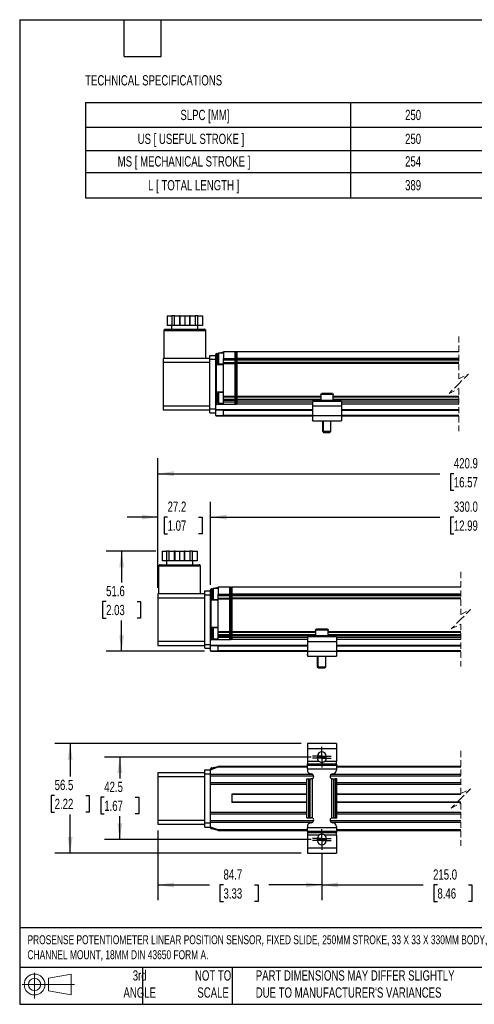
# Model space of a CAD drawing. Header units: millimetres. Extents: x 16 to 683, y 16 to 524.
# Tile 1 of 7: x 16 to 251, y 16 to 524. Entities that reach past the tile are written whole.
import ezdxf

# ---------------------------------------------------------------- set-up
doc = ezdxf.new("R2010")
doc.units = ezdxf.units.MM
doc.header["$LTSCALE"] = 2.5
doc.linetypes.add('CENTERX2', pattern=[20.32, 12.7, -2.54, 2.54, -2.54])
doc.linetypes.add('HIDDEN', pattern=[1.905, 1.27, -0.635])
doc.layers.add('CENTER', color=40, linetype='CENTERX2')
doc.layers.add('DIMENSIONS', color=140, linetype='Continuous', lineweight=25)
doc.layers.add('TEXT', color=140, linetype='Continuous', lineweight=25)
doc.styles.add('SLDTEXTSTYLE0', font='TXT', dxfattribs={"width": 0.7})
doc.dimstyles.new('SLDDIMSTYLE0', dxfattribs={"dimtxt": 5.39502, "dimasz": 8.255, "dimexe": 0, "dimexo": 0.0625, "dimgap": 1.348755, "dimtad": 0, "dimtih": 1, "dimtoh": 1, "dimrnd": 1e-09, "dimzin": 12, "dimdsep": 46, "dimtxsty": 'SLDTEXTSTYLE0', "dimsah": 1, "dimcen": 0.09, "dimadec": 0, "dimazin": 3, "dimtfac": 1, "dimtofl": 0, "dimtmove": 0, "dimatfit": 3, "dimfxl": 0, "dimfrac": 2, "dimtolj": 1, "dimtzin": 12, "dimarcsym": 0})
doc.dimstyles.new('SLDDIMSTYLE1', dxfattribs={"dimtxt": 5.39502, "dimasz": 8.255, "dimexe": 0, "dimexo": 0.0625, "dimgap": 1.348755, "dimtad": 0, "dimtih": 1, "dimtoh": 1, "dimrnd": 1e-09, "dimzin": 12, "dimdsep": 46, "dimtxsty": 'SLDTEXTSTYLE0', "dimsah": 1, "dimcen": 0.09, "dimadec": 0, "dimazin": 3, "dimtfac": 1, "dimtmove": 0, "dimatfit": 0, "dimfxl": 0, "dimfrac": 2, "dimtolj": 1, "dimtzin": 12, "dimarcsym": 0})
doc.dimstyles.new('SLDDIMSTYLE2', dxfattribs={"dimtxt": 5.39502, "dimasz": 8.255, "dimexe": 0, "dimexo": 0.0625, "dimgap": 1.348755, "dimtad": 0, "dimtih": 1, "dimtoh": 1, "dimrnd": 1e-09, "dimzin": 4, "dimdsep": 46, "dimtxsty": 'SLDTEXTSTYLE0', "dimsah": 1, "dimcen": 0.09, "dimadec": 0, "dimazin": 1, "dimtfac": 1, "dimtofl": 0, "dimtmove": 0, "dimatfit": 3, "dimfxl": 0, "dimfrac": 2, "dimtolj": 1, "dimtzin": 12, "dimarcsym": 0})

# ---------------------------------------------------------------- blocks, each defined once
blk = doc.blocks.new('Block11')
at = {"color": 7, "linetype": 'Continuous', "lineweight": 18}
for p, q in [((6.47, 13.28), (6.47, 0)), ((13.7, 10.42), (25.44, 12.58)), ((13.7, 3.99), (13.7, 10.42)), ((25.44, 12.58), (25.44, 1.83)), ((0, 7.2), (27.18, 7.2)), ((13.7, 3.99), (25.44, 1.83))]:
    blk.add_line(p, q, dxfattribs=at)
for radius in [5.38, 3.21]:
    blk.add_circle((6.47, 7.2), radius, dxfattribs=at)
blk = doc.blocks.new('Block12')
at = {"color": 7, "linetype": 'Continuous'}
blk.add_blockref('Block11', (0, 0), dxfattribs=at)
blk = doc.blocks.new('SW_TABLEANNOTATION_0')
at = {"layer": 'DIMENSIONS', "color": 0}
for p, q in [((0, 0), (0, -12.74)), ((0, 0), (136.89, 0)), ((136.89, 0), (136.89, -12.74)), ((136.89, 0), (206.81, 0)), ((206.81, 0), (206.81, -12.74)), ((0, -12.74), (0, -24.64)), ((0, -12.74), (136.89, -12.74)), ((136.89, -12.74), (136.89, -24.64)), ((136.89, -12.74), (206.81, -12.74)), ((206.81, -12.74), (206.81, -24.64)), ((0, -24.64), (0, -36.01)), ((0, -24.64), (136.89, -24.64)), ((136.89, -24.64), (136.89, -36.01)), ((136.89, -24.64), (206.81, -24.64)), ((206.81, -24.64), (206.81, -36.01)), ((0, -36.01), (0, -49.21)), ((0, -36.01), (136.89, -36.01)), ((136.89, -36.01), (136.89, -49.21)), ((136.89, -36.01), (206.81, -36.01)), ((206.81, -36.01), (206.81, -49.21)), ((0, -49.21), (136.89, -49.21)), ((136.89, -49.21), (206.81, -49.21))]:
    blk.add_line(p, q, dxfattribs=at)
at = {"layer": 'DIMENSIONS', "color": 0, "attachment_point": 1, "style": 'SLDTEXTSTYLE0'}
for s, insert, char_height in [('SLPC [MM]', (49.09, -3.74), 5.292), ('250', (165.12, -3.74), 5.292), ('US [ USEFUL STROKE ]', (27, -16.06), 5.2917), ('250', (165.12, -16.06), 5.292), ('MS [ MECHANICAL STROKE ]', (16.7, -27.69), 5.2917), ('254', (165.12, -27.69), 5.292), ('L [ TOTAL LENGTH ]', (32.42, -39.98), 5.2917), ('389', (165.12, -39.98), 5.292)]:
    blk.add_mtext(s, dxfattribs=dict(at, insert=insert, char_height=char_height))
blk = doc.blocks.new('_D')
at = {"layer": 'DIMENSIONS'}
for p, q in [((86.23, 249.64), (60.59, 249.64)), ((68.52, 249.64), (68.52, 233.5)), ((60.51, 223.71), (58.7, 223.71)), ((58.7, 223.71), (58.7, 215.14)), ((76.54, 223.71), (78.35, 223.71)), ((78.35, 223.71), (78.35, 215.14)), ((58.7, 215.14), (60.51, 215.14)), ((68.52, 198.04), (68.52, 213.93)), ((78.35, 215.14), (76.54, 215.14)), ((111.26, 198.04), (60.59, 198.04))]:
    blk.add_line(p, q, dxfattribs=at)
for points in [[(68.52, 249.64), (67.25, 241.39), (69.79, 241.39)], [(68.52, 198.04), (69.79, 206.3), (67.25, 206.3)]]:
    blk.add_solid(points, dxfattribs=at)
at = {"layer": 'DIMENSIONS', "char_height": 5.292, "attachment_point": 1, "style": 'SLDTEXTSTYLE0'}
for s, insert in [('51.6', (60.51, 231.74)), ('2.03', (60.51, 221.96))]:
    blk.add_mtext(s, dxfattribs=dict(at, insert=insert))
blk = doc.blocks.new('_D_1')
at = {"layer": 'DIMENSIONS'}
for p, q in [((87.23, 230.82), (87.23, 275.18)), ((114.43, 232.32), (114.43, 275.18)), ((87.23, 267.24), (71.36, 267.24)), ((92.28, 267.24), (90.47, 267.24)), ((90.47, 267.24), (90.47, 258.66)), ((108.31, 267.24), (110.13, 267.24)), ((110.13, 267.24), (110.13, 258.66)), ((114.43, 267.24), (130.31, 267.24)), ((90.47, 258.66), (92.28, 258.66)), ((110.13, 258.66), (108.31, 258.66))]:
    blk.add_line(p, q, dxfattribs=at)
for points in [[(87.23, 267.24), (78.98, 268.51), (78.98, 265.97)], [(114.43, 267.24), (122.69, 265.97), (122.69, 268.51)]]:
    blk.add_solid(points, dxfattribs=at)
at = {"layer": 'DIMENSIONS', "char_height": 5.292, "attachment_point": 1, "style": 'SLDTEXTSTYLE0'}
for s, insert in [('27.2', (92.28, 275.27)), ('1.07', (92.28, 265.49))]:
    blk.add_mtext(s, dxfattribs=dict(at, insert=insert))
blk = doc.blocks.new('_D_2')
at = {"layer": 'DIMENSIONS'}
for p, q in [((114.43, 232.32), (114.43, 275.18)), ((374.14, 230.72), (374.14, 275.18)), ((308.1, 270.77), (306.34, 267.24)), ((311.63, 263.71), (308.1, 270.77)), ((114.43, 267.24), (232.79, 267.24)), ((240.1, 267.24), (238.29, 267.24)), ((238.29, 267.24), (238.29, 258.66)), ((260.62, 267.24), (262.43, 267.24)), ((262.43, 267.24), (262.43, 258.66)), ((306.34, 267.24), (267.93, 267.24)), ((313.39, 267.24), (311.63, 263.71)), ((374.14, 267.24), (313.39, 267.24)), ((238.29, 258.66), (240.1, 258.66)), ((262.43, 258.66), (260.62, 258.66))]:
    blk.add_line(p, q, dxfattribs=at)
for points in [[(114.43, 267.24), (122.69, 265.97), (122.69, 268.51)], [(374.14, 267.24), (365.89, 268.51), (365.89, 265.97)]]:
    blk.add_solid(points, dxfattribs=at)
at = {"layer": 'DIMENSIONS', "char_height": 5.292, "attachment_point": 1, "style": 'SLDTEXTSTYLE0'}
for s, insert in [('330.0', (240.1, 275.27)), ('12.99', (240.1, 265.49))]:
    blk.add_mtext(s, dxfattribs=dict(at, insert=insert))
blk = doc.blocks.new('_D_4')
at = {"layer": 'DIMENSIONS'}
for p, q in [((87.23, 230.82), (87.23, 297.58)), ((437.79, 221.22), (437.79, 297.58)), ((87.23, 289.64), (232.79, 289.64)), ((240.1, 289.64), (238.29, 289.64)), ((238.29, 289.64), (238.29, 281.07)), ((260.62, 289.64), (262.43, 289.64)), ((262.43, 289.64), (262.43, 281.07)), ((307.21, 289.64), (267.93, 289.64)), ((308.97, 293.17), (307.21, 289.64)), ((312.5, 286.12), (308.97, 293.17)), ((314.26, 289.64), (312.5, 286.12)), ((437.79, 289.64), (314.26, 289.64)), ((238.29, 281.07), (240.1, 281.07)), ((262.43, 281.07), (260.62, 281.07))]:
    blk.add_line(p, q, dxfattribs=at)
for points in [[(87.23, 289.64), (95.49, 288.37), (95.49, 290.91)], [(437.79, 289.64), (429.54, 290.91), (429.54, 288.37)]]:
    blk.add_solid(points, dxfattribs=at)
at = {"layer": 'DIMENSIONS', "char_height": 5.292, "attachment_point": 1, "style": 'SLDTEXTSTYLE0'}
for s, insert in [('420.9', (240.1, 297.67)), ('16.57', (240.1, 287.89))]:
    blk.add_mtext(s, dxfattribs=dict(at, insert=insert))
blk = doc.blocks.new('SW_BROKEN_VIEW_2')
at = {"color": 0}
for p, q in [((-4.65, 42.5), (-0.08, 42.5)), ((0, 0), (-4.73, 0))]:
    blk.add_line(p, q, dxfattribs=at)
blk = doc.blocks.new('_D_9')
at = {"layer": 'DIMENSIONS'}
for p, q in [((166.48, 143.41), (59.64, 143.41)), ((67.58, 143.41), (67.58, 132.46)), ((59.56, 122.68), (57.75, 122.68)), ((57.75, 122.68), (57.75, 114.11)), ((75.59, 122.68), (77.4, 122.68)), ((77.4, 122.68), (77.4, 114.11)), ((57.75, 114.11), (59.56, 114.11)), ((67.58, 100.91), (67.58, 112.9)), ((77.4, 114.11), (75.59, 114.11)), ((166.39, 100.91), (59.64, 100.91))]:
    blk.add_line(p, q, dxfattribs=at)
for points in [[(67.58, 143.41), (66.31, 135.16), (68.85, 135.16)], [(67.58, 100.91), (68.85, 109.17), (66.31, 109.17)]]:
    blk.add_solid(points, dxfattribs=at)
at = {"layer": 'DIMENSIONS', "char_height": 5.292, "attachment_point": 1, "style": 'SLDTEXTSTYLE0'}
for s, insert in [('42.5', (59.56, 130.71)), ('1.67', (59.56, 120.93))]:
    blk.add_mtext(s, dxfattribs=dict(at, insert=insert))
blk = doc.blocks.new('_D_13')
at = {"layer": 'DIMENSIONS'}
for p, q in [((171.93, 93.5), (171.93, 69.53)), ((316.64, 93.5), (316.64, 69.53)), ((171.93, 77.46), (224.3, 77.46)), ((231.61, 77.46), (229.8, 77.46)), ((229.8, 77.46), (229.8, 68.89)), ((247.65, 77.46), (249.46, 77.46)), ((249.46, 77.46), (249.46, 68.89)), ((274.61, 77.46), (254.96, 77.46)), ((276.37, 73.94), (274.61, 77.46)), ((279.9, 80.99), (276.37, 73.94)), ((281.67, 77.46), (279.9, 80.99)), ((316.64, 77.46), (281.67, 77.46)), ((229.8, 68.89), (231.61, 68.89)), ((249.46, 68.89), (247.65, 68.89))]:
    blk.add_line(p, q, dxfattribs=at)
for points in [[(171.93, 77.46), (180.19, 76.19), (180.19, 78.73)], [(316.64, 77.46), (308.39, 78.73), (308.39, 76.19)]]:
    blk.add_solid(points, dxfattribs=at)
at = {"layer": 'DIMENSIONS', "char_height": 5.292, "attachment_point": 1, "style": 'SLDTEXTSTYLE0'}
for s, insert in [('215.0', (229.37, 85.49)), ('8.46', (231.61, 75.71))]:
    blk.add_mtext(s, dxfattribs=dict(at, insert=insert))
blk = doc.blocks.new('_D_14')
at = {"layer": 'DIMENSIONS'}
for p, q in [((87.23, 105.58), (87.23, 69.53)), ((171.93, 93.5), (171.93, 69.53)), ((87.23, 77.46), (113.83, 77.46)), ((121.14, 77.46), (119.32, 77.46)), ((119.32, 77.46), (119.32, 68.89)), ((137.17, 77.46), (138.98, 77.46)), ((138.98, 77.46), (138.98, 68.89)), ((171.93, 77.46), (144.48, 77.46)), ((119.32, 68.89), (121.14, 68.89)), ((138.98, 68.89), (137.17, 68.89))]:
    blk.add_line(p, q, dxfattribs=at)
for points in [[(87.23, 77.46), (95.49, 76.19), (95.49, 78.73)], [(171.93, 77.46), (163.68, 78.73), (163.68, 76.19)]]:
    blk.add_solid(points, dxfattribs=at)
at = {"layer": 'DIMENSIONS', "char_height": 5.292, "attachment_point": 1, "style": 'SLDTEXTSTYLE0'}
for s, insert in [('84.7', (121.14, 85.49)), ('3.33', (121.14, 75.71))]:
    blk.add_mtext(s, dxfattribs=dict(at, insert=insert))
blk = doc.blocks.new('_D_15')
at = {"layer": 'DIMENSIONS'}
for p, q in [((161.26, 150.41), (34.01, 150.41)), ((41.95, 150.41), (41.95, 133.43)), ((33.94, 123.65), (32.12, 123.65)), ((32.12, 123.65), (32.12, 115.07)), ((49.97, 123.65), (51.78, 123.65)), ((51.78, 123.65), (51.78, 115.07)), ((32.12, 115.07), (33.94, 115.07)), ((41.95, 93.91), (41.95, 113.87)), ((51.78, 115.07), (49.97, 115.07)), ((161.26, 93.91), (34.01, 93.91))]:
    blk.add_line(p, q, dxfattribs=at)
for points in [[(41.95, 150.41), (40.68, 142.16), (43.22, 142.16)], [(41.95, 93.91), (43.22, 102.17), (40.68, 102.17)]]:
    blk.add_solid(points, dxfattribs=at)
at = {"layer": 'DIMENSIONS', "char_height": 5.292, "attachment_point": 1, "style": 'SLDTEXTSTYLE0'}
for s, insert in [('56.5', (33.94, 131.68)), ('2.22', (33.94, 121.9))]:
    blk.add_mtext(s, dxfattribs=dict(at, insert=insert))
blk = doc.blocks.new('SW_CENTERMARKSYMBOL_4')
at = {"layer": 'CENTER', "color": 0}
for p, q in [((-2.54, 0), (-4.79, 0)), ((0, 0), (-2.54, 0)), ((0, 2.54), (0, 4.79)), ((0, 0), (0, 2.54)), ((0, 0), (0, -2.54)), ((0, 0), (2.54, 0)), ((2.54, 0), (4.79, 0)), ((0, -2.54), (0, -4.79))]:
    blk.add_line(p, q, dxfattribs=at)
blk = doc.blocks.new('SW_CENTERMARKSYMBOL_5')
at = {"layer": 'CENTER', "color": 0}
for p, q in [((-2.54, 0), (-4.79, 0)), ((0, 0), (-2.54, 0)), ((0, 2.54), (0, 4.79)), ((0, 0), (0, 2.54)), ((0, 0), (0, -2.54)), ((0, 0), (2.54, 0)), ((2.54, 0), (4.79, 0)), ((0, -2.54), (0, -4.79))]:
    blk.add_line(p, q, dxfattribs=at)
blk = doc.blocks.new('SW_CENTERMARKSYMBOL_6')
at = {"layer": 'CENTER', "color": 0}
for p, q in [((-2.54, 0), (-4.79, 0)), ((0, 0), (-2.54, 0)), ((0, 2.54), (0, 4.79)), ((0, 0), (0, 2.54)), ((0, 0), (0, -2.54)), ((0, 0), (2.54, 0)), ((2.54, 0), (4.79, 0)), ((0, -2.54), (0, -4.79))]:
    blk.add_line(p, q, dxfattribs=at)
blk = doc.blocks.new('SW_CENTERMARKSYMBOL_7')
at = {"layer": 'CENTER', "color": 0}
for p, q in [((-2.54, 0), (-4.79, 0)), ((0, 0), (-2.54, 0)), ((0, 2.54), (0, 4.79)), ((0, 0), (0, 2.54)), ((0, 0), (0, -2.54)), ((0, 0), (2.54, 0)), ((2.54, 0), (4.79, 0)), ((0, -2.54), (0, -4.79))]:
    blk.add_line(p, q, dxfattribs=at)

msp = doc.modelspace()

# ---------------------------------------------------------------- linework, layer by layer
for p, q in [((92.072, 371.142), (92.072, 366.142)), ((92.072, 371.142), (94.447, 371.142)), ((94.447, 371.142), (94.447, 366.142)), ((95.813, 371.142), (94.447, 371.142)), ((95.813, 366.142), (95.813, 371.142)), ((95.813, 371.142), (98.411, 371.142)), ((98.411, 371.142), (98.411, 366.142)), ((98.777, 371.142), (98.411, 371.142)), ((98.777, 366.142), (98.777, 371.142)), ((98.777, 371.142), (101.152, 371.142)), ((101.152, 371.142), (101.152, 366.142)), ((101.152, 371.142), (103.527, 371.142)), ((103.527, 371.142), (103.527, 366.142)), ((103.893, 371.142), (103.527, 371.142)), ((103.893, 366.142), (103.893, 371.142)), ((103.893, 371.142), (106.491, 371.142)), ((106.491, 371.142), (106.491, 366.142)), ((107.857, 371.142), (106.491, 371.142)), ((107.857, 366.142), (107.857, 371.142)), ((107.857, 371.142), (110.232, 371.142)), ((110.232, 371.142), (110.232, 366.142)), ((94.447, 366.142), (92.072, 366.142)), ((94.352, 366.142), (94.352, 364.142)), ((95.813, 366.142), (94.447, 366.142)), ((98.411, 366.142), (95.813, 366.142)), ((98.777, 366.142), (98.411, 366.142)), ((101.152, 366.142), (98.777, 366.142)), ((103.527, 366.142), (101.152, 366.142)), ((103.893, 366.142), (103.527, 366.142)), ((106.491, 366.142), (103.893, 366.142)), ((107.857, 366.142), (106.491, 366.142)), ((110.232, 366.142), (107.857, 366.142)), ((107.952, 364.142), (107.952, 366.142)), ((90.302, 363.342), (90.302, 349.142)), ((112.002, 363.342), (90.302, 363.342)), ((91.102, 364.142), (110.163, 364.142)), ((110.163, 364.142), (111.202, 364.142)), ((112.002, 349.142), (112.002, 363.342)), ((114.102, 348.642), (114.102, 350.642)), ((114.102, 350.642), (117.102, 350.642)), ((117.102, 350.642), (117.102, 351.221)), ((117.102, 348.642), (117.102, 350.642)), ((117.602, 351.734), (121.102, 352.542)), ((117.602, 349.042), (117.602, 351.734)), ((118.502, 351.842), (118.102, 351.442)), ((118.102, 351.442), (118.102, 346.642)), ((121.102, 351.842), (118.502, 351.842)), ((118.502, 351.842), (118.502, 346.242)), ((127.102, 352.542), (121.102, 352.542)), ((121.102, 352.542), (121.102, 349.042)), ((127.102, 349.042), (127.102, 352.542)), ((127.356, 352.542), (127.102, 352.288)), ((127.356, 352.542), (127.356, 349.042)), ((127.848, 352.542), (127.356, 352.542)), ((127.848, 349.042), (127.848, 352.542)), ((127.848, 352.542), (128.102, 352.288)), ((242.612, 352.542), (128.102, 352.542)), ((128.102, 352.542), (128.102, 349.042)), ((89.902, 349.142), (89.902, 347.142)), ((114.102, 349.142), (89.902, 349.142)), ((89.902, 347.142), (114.102, 347.142)), ((89.902, 347.142), (89.902, 324.542)), ((114.102, 323.042), (114.102, 348.642)), ((114.102, 348.642), (117.102, 348.642)), ((117.102, 349.042), (117.602, 349.042)), ((117.102, 345.342), (117.102, 348.642)), ((117.489, 331.955), (117.489, 345.829)), ((117.602, 345.842), (117.602, 349.042)), ((118.102, 349.042), (117.602, 349.042)), ((121.102, 345.842), (117.602, 345.842)), ((118.102, 346.642), (118.502, 346.242)), ((118.502, 346.242), (121.102, 346.242)), ((121.102, 348.542), (121.102, 349.042)), ((121.102, 349.042), (127.102, 349.042)), ((127.102, 348.542), (121.102, 348.542)), ((121.102, 348.142), (121.102, 348.542)), ((127.102, 348.142), (121.102, 348.142)), ((121.102, 346.942), (121.102, 348.142)), ((121.102, 346.542), (121.102, 346.942)), ((121.102, 346.942), (127.102, 346.942)), ((121.102, 345.842), (121.102, 346.542)), ((121.102, 346.542), (127.102, 346.542)), ((121.102, 331.942), (121.102, 345.842)), ((127.102, 349.042), (127.102, 348.542)), ((127.356, 349.042), (127.102, 349.042)), ((127.102, 348.542), (127.102, 348.204)), ((127.102, 346.881), (127.102, 348.204)), ((127.102, 346.881), (127.102, 346.542)), ((127.102, 329.542), (127.102, 346.542)), ((127.356, 349.042), (127.356, 326.542)), ((127.356, 349.042), (127.848, 349.042)), ((127.848, 326.542), (127.848, 349.042)), ((127.848, 349.042), (128.102, 349.042)), ((242.612, 349.042), (128.102, 349.042)), ((128.102, 349.042), (128.102, 348.542)), ((242.612, 348.542), (128.102, 348.542)), ((128.102, 348.542), (128.102, 348.204)), ((128.102, 348.204), (128.102, 346.881)), ((242.612, 348.142), (128.102, 348.142)), ((242.612, 346.942), (128.102, 346.942)), ((128.102, 346.881), (128.102, 346.542)), ((242.612, 346.542), (128.102, 346.542)), ((128.102, 346.542), (128.102, 329.542)), ((117.102, 332.442), (117.102, 345.342)), ((117.102, 323.042), (117.102, 332.442)), ((117.602, 331.942), (121.102, 331.942)), ((117.602, 325.542), (117.602, 331.942)), ((118.502, 331.542), (118.102, 331.142)), ((118.102, 331.142), (118.102, 326.342)), ((121.102, 331.542), (118.502, 331.542)), ((118.502, 331.542), (118.502, 325.942)), ((121.102, 329.542), (121.102, 331.942)), ((171.352, 330.442), (171.352, 327.442)), ((177.852, 330.442), (171.352, 330.442)), ((177.352, 330.942), (171.852, 330.942)), ((177.852, 327.442), (177.852, 330.442)), ((117.602, 325.542), (121.102, 325.542)), ((118.102, 326.342), (118.502, 325.942)), ((118.502, 325.942), (121.102, 325.942)), ((127.102, 329.542), (121.102, 329.542)), ((121.102, 329.142), (121.102, 329.542)), ((127.102, 329.142), (121.102, 329.142)), ((121.102, 327.942), (121.102, 329.142)), ((121.102, 327.542), (121.102, 327.942)), ((127.102, 327.942), (121.102, 327.942)), ((121.102, 327.542), (127.102, 327.542)), ((121.102, 326.542), (121.102, 327.542)), ((121.102, 325.542), (121.102, 326.542)), ((127.102, 326.542), (121.102, 326.542)), ((121.102, 325.542), (127.102, 325.542)), ((127.102, 329.542), (127.102, 329.204)), ((127.102, 327.881), (127.102, 329.204)), ((127.102, 327.881), (127.102, 327.542)), ((127.102, 327.542), (127.102, 326.542)), ((127.102, 325.542), (127.102, 326.542)), ((127.356, 326.542), (127.102, 326.542)), ((127.356, 325.542), (127.102, 325.796)), ((127.848, 326.542), (127.356, 326.542)), ((127.356, 326.542), (127.356, 325.542)), ((127.356, 325.542), (127.848, 325.542)), ((127.848, 326.542), (128.102, 326.542)), ((127.848, 325.542), (127.848, 326.542)), ((127.848, 325.542), (128.102, 325.796)), ((171.352, 329.542), (128.102, 329.542)), ((128.102, 329.542), (128.102, 329.204)), ((128.102, 329.204), (128.102, 327.881)), ((171.352, 329.142), (128.102, 329.142)), ((171.352, 327.942), (128.102, 327.942)), ((128.102, 327.881), (128.102, 327.542)), ((171.352, 327.542), (128.102, 327.542)), ((128.102, 327.542), (128.102, 326.542)), ((128.102, 326.542), (128.102, 325.542)), ((167.102, 326.542), (128.102, 326.542)), ((167.102, 325.542), (128.102, 325.542)), ((167.102, 326.942), (167.102, 324.442)), ((182.102, 326.942), (167.102, 326.942)), ((177.852, 327.442), (171.352, 327.442)), ((242.612, 329.542), (177.852, 329.542)), ((242.612, 329.142), (177.852, 329.142)), ((242.612, 327.942), (177.852, 327.942)), ((242.612, 327.542), (177.852, 327.542)), ((182.102, 326.942), (182.102, 324.442)), ((242.612, 326.542), (182.102, 326.542)), ((242.612, 325.542), (182.102, 325.542)), ((114.102, 324.542), (89.902, 324.542)), ((89.902, 324.542), (89.902, 322.542)), ((89.902, 322.542), (114.102, 322.542)), ((114.102, 323.042), (117.102, 323.042)), ((114.102, 321.042), (114.102, 323.042)), ((114.102, 321.042), (117.102, 321.042)), ((117.102, 322.542), (117.102, 323.042)), ((117.102, 322.542), (117.102, 322.342)), ((121.138, 322.542), (117.102, 322.542)), ((121.102, 322.342), (117.102, 322.342)), ((117.102, 319.742), (117.102, 322.342)), ((121.102, 319.742), (121.102, 322.342)), ((121.102, 322.342), (167.102, 322.342)), ((167.102, 322.542), (121.138, 322.542)), ((182.102, 324.442), (167.102, 324.442)), ((167.102, 324.442), (167.102, 319.442)), ((182.102, 324.442), (182.102, 319.442)), ((242.612, 322.542), (182.102, 322.542)), ((182.102, 322.342), (242.612, 322.342)), ((117.102, 319.742), (121.102, 319.742)), ((117.102, 319.742), (117.102, 319.542)), ((117.102, 319.542), (121.138, 319.542)), ((167.102, 319.742), (121.102, 319.742)), ((121.138, 319.542), (167.102, 319.542)), ((167.102, 317.762), (166.889, 317.485)), ((166.889, 317.485), (167.102, 317.321)), ((167.102, 319.442), (167.102, 316.942)), ((182.102, 319.442), (167.102, 319.442)), ((167.102, 316.942), (182.102, 316.942)), ((167.594, 316.942), (167.681, 316.875)), ((167.681, 316.875), (167.733, 316.942)), ((172.236, 316.942), (172.236, 311.542)), ((172.602, 316.942), (172.602, 311.542)), ((176.602, 311.542), (176.602, 316.942)), ((181.471, 316.942), (181.523, 316.875)), ((181.61, 316.942), (181.523, 316.875)), ((242.612, 319.742), (182.102, 319.742)), ((182.102, 319.542), (242.612, 319.542)), ((182.102, 319.442), (182.102, 316.942)), ((182.315, 317.485), (182.102, 317.762)), ((182.315, 317.485), (182.102, 317.321)), ((172.236, 311.542), (172.836, 310.942)), ((172.236, 311.542), (172.602, 311.542)), ((172.602, 311.542), (173.202, 310.942)), ((172.602, 311.542), (176.602, 311.542)), ((172.836, 310.942), (173.202, 310.942)), ((173.202, 310.942), (176.002, 310.942)), ((176.002, 310.942), (176.602, 311.542)), ((89.403, 249.643), (89.403, 244.643)), ((89.403, 249.643), (91.778, 249.643)), ((91.778, 249.643), (91.778, 244.643)), ((93.144, 249.643), (91.778, 249.643)), ((93.144, 244.643), (93.144, 249.643)), ((93.144, 249.643), (95.742, 249.643)), ((95.742, 249.643), (95.742, 244.643)), ((96.108, 249.643), (95.742, 249.643)), ((96.108, 244.643), (96.108, 249.643)), ((96.108, 249.643), (98.483, 249.643)), ((98.483, 249.643), (98.483, 244.643)), ((98.483, 249.643), (100.858, 249.643)), ((100.858, 249.643), (100.858, 244.643)), ((101.224, 249.643), (100.858, 249.643)), ((101.224, 244.643), (101.224, 249.643)), ((101.224, 249.643), (103.822, 249.643)), ((103.822, 249.643), (103.822, 244.643)), ((105.188, 249.643), (103.822, 249.643)), ((105.188, 244.643), (105.188, 249.643)), ((105.188, 249.643), (107.563, 249.643)), ((107.563, 249.643), (107.563, 244.643)), ((91.778, 244.643), (89.403, 244.643)), ((91.683, 244.643), (91.683, 242.643)), ((93.144, 244.643), (91.778, 244.643)), ((95.742, 244.643), (93.144, 244.643)), ((96.108, 244.643), (95.742, 244.643)), ((98.483, 244.643), (96.108, 244.643)), ((100.858, 244.643), (98.483, 244.643)), ((101.224, 244.643), (100.858, 244.643)), ((103.822, 244.643), (101.224, 244.643)), ((105.188, 244.643), (103.822, 244.643)), ((107.563, 244.643), (105.188, 244.643)), ((105.283, 242.643), (105.283, 244.643)), ((87.633, 241.843), (87.633, 227.643)), ((109.333, 241.843), (87.633, 241.843)), ((88.433, 242.643), (107.494, 242.643)), ((107.494, 242.643), (108.533, 242.643)), ((109.333, 227.643), (109.333, 241.843)), ((111.433, 229.143), (114.433, 229.143)), ((111.433, 227.143), (111.433, 229.143)), ((114.433, 229.143), (114.433, 229.722)), ((114.433, 227.143), (114.433, 229.143)), ((114.933, 230.235), (118.433, 231.043)), ((114.933, 227.543), (114.933, 230.235)), ((115.833, 230.343), (115.433, 229.943)), ((115.433, 229.943), (115.433, 225.143)), ((118.433, 230.343), (115.833, 230.343)), ((115.833, 230.343), (115.833, 224.743)), ((124.433, 231.043), (118.433, 231.043)), ((118.433, 231.043), (118.433, 227.543)), ((124.433, 227.543), (124.433, 231.043)), ((124.687, 231.043), (124.433, 230.789)), ((124.687, 231.043), (124.687, 227.543)), ((125.179, 231.043), (124.687, 231.043)), ((125.179, 227.543), (125.179, 231.043)), ((125.179, 231.043), (125.433, 230.789)), ((243.734, 231.043), (125.433, 231.043)), ((125.433, 231.043), (125.433, 227.543)), ((87.233, 227.643), (87.233, 225.643)), ((111.433, 227.643), (87.233, 227.643)), ((87.233, 225.643), (111.433, 225.643)), ((87.233, 225.643), (87.233, 203.043)), ((111.433, 227.143), (114.433, 227.143)), ((111.433, 201.543), (111.433, 227.143)), ((114.433, 227.543), (114.933, 227.543)), ((114.433, 223.843), (114.433, 227.143)), ((114.433, 210.943), (114.433, 223.843)), ((114.821, 210.456), (114.821, 224.331)), ((114.933, 224.343), (114.933, 227.543)), ((115.433, 227.543), (114.933, 227.543)), ((118.433, 224.343), (114.933, 224.343)), ((115.433, 225.143), (115.833, 224.743)), ((115.833, 224.743), (118.433, 224.743)), ((118.433, 227.543), (124.433, 227.543)), ((118.433, 227.043), (118.433, 227.543)), ((118.433, 226.643), (118.433, 227.043)), ((124.433, 227.043), (118.433, 227.043)), ((124.433, 226.643), (118.433, 226.643)), ((118.433, 225.443), (118.433, 226.643)), ((118.433, 225.043), (118.433, 225.443)), ((118.433, 225.443), (124.433, 225.443)), ((118.433, 225.043), (124.433, 225.043)), ((118.433, 224.343), (118.433, 225.043)), ((118.433, 210.443), (118.433, 224.343)), ((124.433, 227.543), (124.433, 227.043)), ((124.687, 227.543), (124.433, 227.543)), ((124.433, 227.043), (124.433, 226.705)), ((124.433, 225.382), (124.433, 226.705)), ((124.433, 225.382), (124.433, 225.043)), ((124.433, 208.043), (124.433, 225.043)), ((124.687, 227.543), (125.179, 227.543)), ((124.687, 227.543), (124.687, 205.043)), ((125.179, 205.043), (125.179, 227.543)), ((125.179, 227.543), (125.433, 227.543)), ((243.734, 227.543), (125.433, 227.543)), ((125.433, 227.543), (125.433, 227.043)), ((243.734, 227.043), (125.433, 227.043)), ((125.433, 227.043), (125.433, 226.705)), ((125.433, 226.705), (125.433, 225.382)), ((243.734, 226.643), (125.433, 226.643)), ((243.734, 225.443), (125.433, 225.443)), ((125.433, 225.382), (125.433, 225.043)), ((243.734, 225.043), (125.433, 225.043)), ((125.433, 225.043), (125.433, 208.043)), ((114.433, 201.543), (114.433, 210.943)), ((114.933, 210.443), (118.433, 210.443)), ((114.933, 204.043), (114.933, 210.443)), ((115.833, 210.043), (115.433, 209.643)), ((115.433, 209.643), (115.433, 204.843)), ((118.433, 210.043), (115.833, 210.043)), ((115.833, 210.043), (115.833, 204.443)), ((118.433, 208.043), (118.433, 210.443)), ((168.683, 208.943), (168.683, 205.943)), ((175.183, 208.943), (168.683, 208.943)), ((174.683, 209.443), (169.183, 209.443)), ((175.183, 205.943), (175.183, 208.943)), ((114.933, 204.043), (118.433, 204.043)), ((115.433, 204.843), (115.833, 204.443)), ((115.833, 204.443), (118.433, 204.443)), ((124.433, 208.043), (118.433, 208.043)), ((118.433, 207.643), (118.433, 208.043)), ((124.433, 207.643), (118.433, 207.643)), ((118.433, 206.443), (118.433, 207.643)), ((124.433, 206.443), (118.433, 206.443)), ((118.433, 206.043), (118.433, 206.443)), ((118.433, 205.043), (118.433, 206.043)), ((118.433, 206.043), (124.433, 206.043)), ((124.433, 205.043), (118.433, 205.043)), ((118.433, 204.043), (118.433, 205.043)), ((118.433, 204.043), (124.433, 204.043)), ((124.433, 208.043), (124.433, 207.705)), ((124.433, 206.382), (124.433, 207.705)), ((124.433, 206.382), (124.433, 206.043)), ((124.433, 206.043), (124.433, 205.043)), ((124.433, 204.043), (124.433, 205.043)), ((124.687, 205.043), (124.433, 205.043)), ((124.687, 204.043), (124.433, 204.297)), ((125.179, 205.043), (124.687, 205.043)), ((124.687, 205.043), (124.687, 204.043)), ((124.687, 204.043), (125.179, 204.043)), ((125.179, 205.043), (125.433, 205.043)), ((125.179, 204.043), (125.179, 205.043)), ((125.179, 204.043), (125.433, 204.297)), ((168.683, 208.043), (125.433, 208.043)), ((125.433, 208.043), (125.433, 207.705)), ((125.433, 207.705), (125.433, 206.382)), ((168.683, 207.643), (125.433, 207.643)), ((168.683, 206.443), (125.433, 206.443)), ((125.433, 206.382), (125.433, 206.043)), ((168.683, 206.043), (125.433, 206.043)), ((125.433, 206.043), (125.433, 205.043)), ((125.433, 205.043), (125.433, 204.043)), ((164.433, 205.043), (125.433, 205.043)), ((164.433, 204.043), (125.433, 204.043)), ((164.433, 205.443), (164.433, 202.943)), ((179.433, 205.443), (164.433, 205.443)), ((175.183, 205.943), (168.683, 205.943)), ((243.734, 208.043), (175.183, 208.043)), ((243.734, 207.643), (175.183, 207.643)), ((243.734, 206.443), (175.183, 206.443)), ((243.734, 206.043), (175.183, 206.043)), ((179.433, 205.443), (179.433, 202.943)), ((243.734, 205.043), (179.433, 205.043)), ((243.734, 204.043), (179.433, 204.043)), ((111.433, 203.043), (87.233, 203.043)), ((87.233, 203.043), (87.233, 201.043)), ((87.233, 201.043), (111.433, 201.043)), ((111.433, 201.543), (114.433, 201.543)), ((111.433, 199.543), (111.433, 201.543)), ((111.433, 199.543), (114.433, 199.543)), ((114.433, 201.043), (114.433, 201.543)), ((114.433, 201.043), (114.433, 200.843)), ((118.469, 201.043), (114.433, 201.043)), ((118.433, 200.843), (114.433, 200.843)), ((114.433, 198.243), (114.433, 200.843)), ((114.433, 198.243), (118.433, 198.243)), ((114.433, 198.243), (114.433, 198.043)), ((118.433, 198.243), (118.433, 200.843)), ((118.433, 200.843), (164.433, 200.843)), ((164.433, 198.243), (118.433, 198.243)), ((164.433, 201.043), (118.469, 201.043)), ((179.433, 202.943), (164.433, 202.943)), ((164.433, 202.943), (164.433, 197.943)), ((179.433, 202.943), (179.433, 197.943)), ((243.734, 201.043), (179.433, 201.043)), ((179.433, 200.843), (243.734, 200.843)), ((243.734, 198.243), (179.433, 198.243)), ((114.433, 198.043), (118.469, 198.043)), ((118.469, 198.043), (164.433, 198.043)), ((164.433, 196.264), (164.22, 195.986)), ((164.22, 195.986), (164.433, 195.822)), ((164.433, 197.943), (164.433, 195.443)), ((179.433, 197.943), (164.433, 197.943)), ((164.433, 195.443), (179.433, 195.443)), ((164.925, 195.443), (165.012, 195.376)), ((165.012, 195.376), (165.064, 195.443)), ((169.567, 195.443), (169.567, 190.043)), ((169.933, 195.443), (169.933, 190.043)), ((173.933, 190.043), (173.933, 195.443)), ((178.802, 195.443), (178.854, 195.376)), ((178.941, 195.443), (178.854, 195.376)), ((179.433, 198.043), (243.734, 198.043)), ((179.433, 197.943), (179.433, 195.443)), ((179.646, 195.986), (179.433, 196.264)), ((179.646, 195.986), (179.433, 195.822)), ((169.567, 190.043), (170.167, 189.443)), ((169.567, 190.043), (169.933, 190.043)), ((169.933, 190.043), (170.533, 189.443)), ((169.933, 190.043), (173.933, 190.043)), ((170.167, 189.443), (170.533, 189.443)), ((170.533, 189.443), (173.333, 189.443)), ((173.333, 189.443), (173.933, 190.043)), ((179.433, 150.411), (164.433, 150.411)), ((164.433, 150.411), (164.433, 147.911)), ((164.433, 147.911), (179.433, 147.911)), ((164.433, 147.911), (164.433, 141.113)), ((179.433, 150.411), (179.433, 147.911)), ((179.433, 147.911), (179.433, 141.113)), ((169.683, 143.961), (169.683, 143.792)), ((169.683, 143.031), (169.683, 142.861)), ((174.183, 143.792), (174.183, 143.961)), ((174.183, 142.861), (174.183, 143.031)), ((114.433, 137.135), (118.433, 138.631)), ((114.433, 136.922), (118.469, 138.431)), ((114.433, 137.135), (114.433, 137.31)), ((114.933, 137.823), (118.433, 138.631)), ((114.933, 137.322), (114.933, 137.823)), ((115.833, 137.931), (115.433, 137.531)), ((115.433, 137.531), (115.433, 137.509)), ((116.561, 137.931), (115.833, 137.931)), ((115.833, 137.931), (115.833, 137.659)), ((164.433, 138.631), (118.433, 138.631)), ((118.469, 138.431), (164.433, 138.431)), ((170.517, 141.113), (164.433, 141.113)), ((164.433, 141.113), (164.433, 139.863)), ((164.433, 139.863), (179.433, 139.863)), ((164.433, 139.233), (164.433, 139.863)), ((164.433, 139.233), (179.433, 139.233)), ((164.433, 137.359), (164.433, 139.233)), ((164.433, 137.359), (179.433, 137.359)), ((164.433, 137.359), (164.433, 136.761)), ((170.838, 140.908), (170.644, 140.983)), ((173.221, 140.982), (172.817, 140.826)), ((179.433, 141.113), (173.349, 141.113)), ((179.433, 139.863), (179.433, 141.113)), ((179.433, 139.863), (179.433, 139.233)), ((179.433, 139.233), (179.433, 137.359)), ((243.734, 138.631), (179.433, 138.631)), ((179.433, 138.431), (243.734, 138.431)), ((179.433, 137.359), (179.433, 136.761)), ((111.433, 135.351), (87.233, 135.351)), ((87.233, 135.351), (87.233, 133.351)), ((87.233, 133.351), (111.433, 133.351)), ((87.233, 133.351), (87.233, 110.751)), ((111.433, 136.851), (114.433, 136.851)), ((111.433, 134.851), (111.433, 136.851)), ((111.433, 134.851), (114.433, 134.851)), ((111.433, 109.251), (111.433, 134.851)), ((114.433, 137.135), (114.433, 136.922)), ((114.433, 134.381), (114.433, 136.922)), ((167.352, 134.381), (114.433, 134.381)), ((114.433, 133.706), (114.433, 134.381)), ((114.433, 133.706), (167.71, 133.706)), ((114.433, 130.056), (114.433, 133.706)), ((164.22, 112.161), (164.22, 132.161)), ((164.22, 132.161), (165.012, 132.161)), ((165.012, 132.161), (165.012, 112.161)), ((165.012, 132.161), (165.844, 132.161)), ((165.844, 112.161), (165.844, 132.161)), ((165.844, 132.161), (166.433, 132.161)), ((167.033, 112.014), (167.033, 132.308)), ((176.156, 133.706), (243.734, 133.706)), ((243.734, 134.381), (176.514, 134.381)), ((176.833, 132.308), (176.833, 112.014)), ((177.433, 132.161), (178.022, 132.161)), ((178.022, 132.161), (178.022, 112.161)), ((178.022, 132.161), (178.854, 132.161)), ((178.854, 132.161), (178.854, 112.161)), ((179.646, 132.161), (178.854, 132.161)), ((179.646, 112.161), (179.646, 132.161)), ((164.22, 130.056), (114.433, 130.056)), ((114.433, 129.381), (114.433, 130.056)), ((114.433, 129.381), (164.22, 129.381)), ((114.433, 114.881), (114.433, 129.381)), ((243.734, 130.056), (179.646, 130.056)), ((179.646, 129.381), (243.734, 129.381)), ((125.433, 124.331), (125.433, 119.931)), ((164.22, 124.331), (125.433, 124.331)), ((164.22, 124.131), (125.433, 124.131)), ((243.734, 124.331), (179.646, 124.331)), ((243.734, 124.131), (179.646, 124.131)), ((164.22, 120.131), (125.433, 120.131)), ((164.22, 119.931), (125.433, 119.931)), ((243.734, 120.131), (179.646, 120.131)), ((243.734, 119.931), (179.646, 119.931)), ((164.22, 114.881), (114.433, 114.881)), ((114.433, 114.206), (114.433, 114.881)), ((114.433, 114.206), (164.22, 114.206)), ((114.433, 110.556), (114.433, 114.206)), ((164.22, 112.161), (165.012, 112.161)), ((165.012, 112.161), (165.844, 112.161)), ((165.844, 112.161), (166.433, 112.161)), ((177.433, 112.161), (178.022, 112.161)), ((178.022, 112.161), (178.854, 112.161)), ((178.854, 112.161), (179.646, 112.161)), ((243.734, 114.881), (179.646, 114.881)), ((179.646, 114.206), (243.734, 114.206)), ((111.433, 110.751), (87.233, 110.751)), ((87.233, 110.751), (87.233, 108.751)), ((87.233, 108.751), (111.433, 108.751)), ((114.433, 109.251), (111.433, 109.251)), ((111.433, 107.251), (111.433, 109.251)), ((111.433, 107.251), (114.433, 107.251)), ((167.697, 110.556), (114.433, 110.556)), ((114.433, 109.881), (114.433, 110.556)), ((114.433, 109.881), (167.287, 109.881)), ((114.433, 107.34), (114.433, 109.881)), ((118.469, 105.831), (114.433, 107.34)), ((114.433, 107.34), (114.433, 107.127)), ((118.433, 105.631), (114.433, 107.127)), ((114.433, 106.952), (114.433, 107.127)), ((114.933, 106.439), (114.933, 106.94)), ((115.433, 106.753), (115.433, 106.731)), ((115.433, 106.731), (115.833, 106.331)), ((164.433, 107.561), (164.433, 106.964)), ((179.433, 106.964), (164.433, 106.964)), ((164.433, 105.089), (164.433, 106.964)), ((243.734, 110.556), (176.169, 110.556)), ((176.579, 109.881), (243.734, 109.881)), ((179.433, 107.561), (179.433, 106.964)), ((179.433, 106.964), (179.433, 105.089)), ((118.433, 105.631), (114.933, 106.439)), ((115.833, 106.603), (115.833, 106.331)), ((115.833, 106.331), (116.561, 106.331)), ((118.433, 105.631), (164.433, 105.631)), ((164.433, 105.831), (118.469, 105.831)), ((179.433, 105.089), (164.433, 105.089)), ((164.433, 105.089), (164.433, 104.459)), ((164.433, 104.459), (179.433, 104.459)), ((164.433, 104.459), (164.433, 103.21)), ((170.517, 103.21), (164.433, 103.21)), ((164.433, 103.21), (164.433, 96.411)), ((179.433, 103.21), (173.349, 103.21)), ((243.734, 105.831), (179.433, 105.831)), ((179.433, 105.631), (243.734, 105.631)), ((179.433, 105.089), (179.433, 104.459)), ((179.433, 103.21), (179.433, 104.459)), ((179.433, 103.21), (179.433, 96.411)), ((179.433, 96.411), (164.433, 96.411)), ((164.433, 96.411), (164.433, 93.911)), ((164.433, 93.911), (179.433, 93.911)), ((179.433, 96.411), (179.433, 93.911))]:
    msp.add_line(p, q)
at = {"color": 7, "linetype": 'HIDDEN', "lineweight": 18}
for p, q in [((242.612, 360.48), (242.612, 338.542)), ((242.612, 338.542), (247.612, 341.042)), ((247.612, 341.042), (242.612, 336.042)), ((242.612, 336.042), (237.612, 331.042)), ((237.612, 331.042), (242.612, 333.542)), ((242.612, 333.542), (242.612, 311.605)), ((243.734, 238.981), (243.734, 217.043)), ((243.734, 217.043), (248.734, 219.543)), ((248.734, 219.543), (243.734, 214.543)), ((243.734, 214.543), (238.734, 209.543)), ((238.734, 209.543), (243.734, 212.043)), ((243.734, 212.043), (243.734, 190.106)), ((243.734, 146.568), (243.734, 124.631)), ((243.734, 124.631), (248.734, 127.131)), ((248.734, 127.131), (243.734, 122.131)), ((243.734, 122.131), (238.734, 117.131)), ((238.734, 117.131), (243.734, 119.631)), ((243.734, 119.631), (243.734, 97.693))]:
    msp.add_line(p, q, dxfattribs=at)
at = {"flags": 128}
for points in [[(117.602, 351.734), (117.564, 351.725), (117.527, 351.717), (117.489, 351.708)], [(114.933, 230.235), (114.895, 230.227), (114.858, 230.218), (114.821, 230.209)], [(114.933, 137.823), (114.895, 137.814), (114.858, 137.806), (114.821, 137.797)], [(118.469, 138.431), (118.463, 138.466), (118.457, 138.499), (118.451, 138.531), (118.446, 138.56), (118.441, 138.584), (118.438, 138.604), (118.435, 138.619), (118.434, 138.628), (118.433, 138.631)], [(114.933, 106.439), (114.895, 106.448), (114.858, 106.456), (114.821, 106.465)], [(118.469, 105.831), (118.462, 105.792), (118.455, 105.754), (118.449, 105.72), (118.444, 105.69), (118.439, 105.665), (118.436, 105.646), (118.434, 105.635), (118.433, 105.631)]]:
    msp.add_lwpolyline(points, dxfattribs=at)
for centre, radius, start, end in [((117.602, 351.221), 0.5, 103.00467, 179.99593), ((117.602, 345.342), 0.5, 103.00489, 179.99582), ((117.602, 345.342), 0.5, 89.9981, 102.99869), ((117.602, 332.442), 0.5, 180.00415, 256.99514), ((117.602, 332.442), 0.5, 257.00078, 270.00243), ((117.602, 325.042), 0.5, 89.99774, 179.99948), ((121.405, 322.391), 0.307, 150.4183, 189.07383), ((121.416, 319.696), 0.318, 171.60724, 208.90064), ((114.933, 229.722), 0.5, 103.00038, 179.99808), ((114.933, 223.843), 0.5, 103.0006, 179.99796), ((114.933, 223.844), 0.5, 89.99896, 103.00125), ((114.933, 210.943), 0.5, 180.00201, 256.99943), ((114.933, 210.943), 0.5, 256.99822, 270.00157), ((114.933, 203.543), 0.5, 89.99945, 179.99948), ((118.737, 200.892), 0.308, 150.453, 189.04739), ((118.748, 198.197), 0.318, 171.61096, 208.88864), ((171.933, 143.411), 2.282, 170.40579, 189.59421), ((171.933, 143.961), 2.25, 0.00005, 179.99995), ((171.933, 142.861), 2.25, 180.00019, 230.99402), ((171.933, 142.861), 2.25, 309.00598, 359.99981), ((171.933, 143.411), 2.282, 350.40579, 9.59421), ((114.933, 137.31), 0.5, 103.00057, 179.99788), ((166.433, 136.761), 2, 179.99964, 270.00004), ((166.433, 133.461), 1.3, 297.49592, 89.99988), ((177.433, 133.461), 1.3, 89.99971, 242.50448), ((177.433, 136.761), 2, 270.00011, 0), ((166.433, 110.861), 1.3, 270.00012, 62.50408), ((177.433, 110.861), 1.3, 117.49552, 270.00029), ((114.933, 106.952), 0.5, 180.00182, 256.99962), ((166.433, 107.561), 2, 89.99996, 180.00036), ((177.433, 107.561), 2, 360, 89.99989), ((171.933, 100.911), 2.366, 161.25731, 198.74269), ((171.933, 101.461), 2.25, 129.0062, 174.64006), ((171.933, 101.461), 2.25, 5.35994, 50.9938), ((171.933, 100.911), 2.366, 341.25622, 18.74378), ((171.933, 100.361), 2.25, 185.35954, 354.64046)]:
    msp.add_arc(centre, radius, start, end)
for points, knots in [([(91.102, 364.142), (90.989, 364.128), (90.753, 364.099), (90.484, 363.882), (90.328, 363.613), (90.31, 363.43), (90.302, 363.342)], [0, 0, 0, 0, 0.2702529, 0.5624307, 0.7897367, 1, 1, 1, 1]), ([(112.002, 363.342), (111.988, 363.456), (111.959, 363.691), (111.742, 363.96), (111.473, 364.116), (111.29, 364.134), (111.202, 364.142)], [0, 0, 0, 0, 0.2702636, 0.5624184, 0.7897327, 1, 1, 1, 1]), ([(171.352, 330.442), (171.361, 330.513), (171.379, 330.66), (171.514, 330.828), (171.683, 330.926), (171.797, 330.937), (171.852, 330.942)], [0, 0, 0, 0, 0.27027, 0.5624351, 0.7897419, 1, 1, 1, 1]), ([(177.352, 330.942), (177.423, 330.933), (177.57, 330.915), (177.738, 330.78), (177.836, 330.612), (177.847, 330.497), (177.852, 330.442)], [0, 0, 0, 0, 0.27025292, 0.56242308, 0.78973692, 1, 1, 1, 1]), ([(171.852, 326.942), (171.781, 326.951), (171.634, 326.969), (171.466, 327.105), (171.368, 327.273), (171.357, 327.387), (171.352, 327.442)], [0, 0, 0, 0, 0.2702546, 0.5624265, 0.7897325, 1, 1, 1, 1]), ([(177.852, 327.442), (177.843, 327.371), (177.825, 327.224), (177.69, 327.056), (177.521, 326.959), (177.407, 326.947), (177.352, 326.942)], [0, 0, 0, 0, 0.2702649, 0.5624384, 0.7897438, 1, 1, 1, 1]), ([(88.433, 242.643), (88.32, 242.629), (88.084, 242.6), (87.815, 242.384), (87.659, 242.114), (87.641, 241.931), (87.633, 241.843)], [0, 0, 0, 0, 0.2702635, 0.5624306, 0.7897356, 1, 1, 1, 1]), ([(109.333, 241.843), (109.319, 241.957), (109.29, 242.193), (109.073, 242.461), (108.804, 242.617), (108.621, 242.635), (108.533, 242.643)], [0, 0, 0, 0, 0.2702626, 0.5624263, 0.7897315, 1, 1, 1, 1]), ([(168.683, 208.943), (168.692, 209.014), (168.71, 209.162), (168.845, 209.329), (169.014, 209.427), (169.128, 209.438), (169.183, 209.443)], [0, 0, 0, 0, 0.2702588, 0.5624279, 0.7897286, 1, 1, 1, 1]), ([(174.683, 209.443), (174.754, 209.435), (174.901, 209.416), (175.069, 209.281), (175.167, 209.113), (175.178, 208.998), (175.183, 208.943)], [0, 0, 0, 0, 0.2702606, 0.5624289, 0.7897367, 1, 1, 1, 1]), ([(169.183, 205.443), (169.112, 205.452), (168.965, 205.471), (168.797, 205.606), (168.699, 205.774), (168.688, 205.888), (168.683, 205.943)], [0, 0, 0, 0, 0.2702682, 0.5624347, 0.7897364, 1, 1, 1, 1]), ([(175.183, 205.943), (175.174, 205.873), (175.156, 205.725), (175.021, 205.557), (174.852, 205.46), (174.738, 205.449), (174.683, 205.443)], [0, 0, 0, 0, 0.2702624, 0.5624331, 0.7897364, 1, 1, 1, 1]), ([(173.349, 141.113), (173.139, 140.974), (172.719, 140.696), (171.964, 140.574), (171.185, 140.678), (170.746, 140.964), (170.517, 141.113)], [0, 0, 0, 0, 0.2453491, 0.4905602, 0.734677, 1, 1, 1, 1]), ([(167.033, 132.308), (166.927, 132.262), (166.735, 132.178), (166.526, 132.166), (166.433, 132.161)], [0, 0, 0, 0, 0.55246, 1, 1, 1, 1]), ([(176.833, 132.308), (176.939, 132.262), (177.131, 132.178), (177.34, 132.166), (177.433, 132.161)], [0, 0, 0, 0, 0.55246, 1, 1, 1, 1]), ([(167.033, 112.014), (166.927, 112.061), (166.735, 112.145), (166.526, 112.156), (166.433, 112.161)], [0, 0, 0, 0, 0.55246, 1, 1, 1, 1]), ([(176.833, 112.014), (176.939, 112.061), (177.131, 112.145), (177.34, 112.156), (177.433, 112.161)], [0, 0, 0, 0, 0.55246, 1, 1, 1, 1]), ([(170.517, 103.21), (170.727, 103.349), (171.147, 103.626), (171.902, 103.748), (172.681, 103.644), (173.12, 103.358), (173.349, 103.21)], [0, 0, 0, 0, 0.2453491, 0.4905602, 0.734677, 1, 1, 1, 1])]:
    msp.add_open_spline(points, degree=3, knots=knots)
at = {"layer": 'TEXT'}
for p, q in [((15.875, 523.875), (682.625, 523.875)), ((15.875, 523.875), (15.875, 15.875)), ((69.85, 504.825), (69.85, 523.875)), ((88.9, 504.825), (88.9, 523.875)), ((69.85, 504.825), (88.9, 504.825)), ((682.625, 55.315), (15.875, 55.315)), ((682.625, 34.925), (15.875, 34.925)), ((79.375, 34.925), (79.375, 15.875)), ((125.529, 34.925), (125.529, 15.875)), ((15.875, 15.875), (682.625, 15.875))]:
    msp.add_line(p, q, dxfattribs=at)

# ---------------------------------------------------------------- block references
at = {"color": 7, "linetype": 'Continuous'}
msp.add_blockref('SW_BROKEN_VIEW_2', (174.299, 100.911), dxfattribs=at)
at = {"layer": 'CENTER'}
for name, p in [('SW_CENTERMARKSYMBOL_6', (171.933, 143.961)), ('SW_CENTERMARKSYMBOL_7', (171.933, 142.861)), ('SW_CENTERMARKSYMBOL_4', (171.933, 101.461)), ('SW_CENTERMARKSYMBOL_5', (171.933, 100.361))]:
    msp.add_blockref(name, p, dxfattribs=at)
at = {"layer": 'DIMENSIONS'}
msp.add_blockref('SW_TABLEANNOTATION_0', (49.8, 481.108), dxfattribs=at)
at = {"layer": 'TEXT'}
msp.add_blockref('Block12', (17.095, 18.885), dxfattribs=at)

# ---------------------------------------------------------------- texts
at = {"layer": 'DIMENSIONS', "insert": (49.698, 495.252), "char_height": 5.29167, "attachment_point": 1, "style": 'SLDTEXTSTYLE0'}
msp.add_mtext('TECHNICAL SPECIFICATIONS', dxfattribs=at)
at = {"layer": 'TEXT', "style": 'SLDTEXTSTYLE0'}
for s, insert, char_height, attachment_point in [('PROSENSE POTENTIOMETER LINEAR POSITION SENSOR, FIXED SLIDE, 250MM STROKE, 33 X 33 X 330MM BODY, ^JCHANNEL MOUNT, 18MM DIN 43650 FORM A.', (19.914, 51.504), 4.630208, 1), ('3rd^JANGLE', (77.872, 33.41), 5.2917, 2), ('NOT TO^JSCALE', (115.759, 33.41), 5.29167, 2), ("PART DIMENSIONS MAY DIFFER SLIGHTLY ^JDUE TO MANUFACTURER'S VARIANCES", (137.798, 33.41), 5.29167, 1)]:
    msp.add_mtext(s, dxfattribs=dict(at, insert=insert, char_height=char_height, attachment_point=attachment_point))

# ---------------------------------------------------------------- dimensions: what is measured, and where the dimension line sits
at = {"layer": 'DIMENSIONS'}
for base, p1, p2, text, dimstyle, picture, middle in [((87.233, 289.643), (437.794, 218.043), (87.233, 227.643), '420.9', 'SLDDIMSTYLE0', '_D_4', (250.359, 289.643)), ((114.433, 267.239), (374.144, 227.543), (114.433, 229.143), '330.0', 'SLDDIMSTYLE2', '_D_2', (250.359, 267.239)), ((171.933, 77.463), (316.644, 96.671), (171.933, 96.671), '215.0', 'SLDDIMSTYLE2', '_D_13', (239.631, 77.463))]:
    dim = msp.add_linear_dim(base=base, p1=p1, p2=p2, text=text, dimstyle=dimstyle, dxfattribs=at)
    dim.commit()
    dim.dimension.update_dxf_attribs({"geometry": picture, "text_midpoint": middle, "dimtype": 160})
for base, p1, p2, dimstyle, picture, middle in [((114.433, 267.239), (87.233, 227.643), (114.433, 229.143), 'SLDDIMSTYLE1', '_D_1', (100.299, 267.239)), ((87.233, 77.463), (171.933, 96.671), (87.233, 108.751), 'SLDDIMSTYLE0', '_D_14', (129.152, 77.463))]:
    dim = msp.add_linear_dim(base=base, p1=p1, p2=p2, dimstyle=dimstyle, dxfattribs=at)
    dim.commit()
    dim.dimension.update_dxf_attribs({"geometry": picture, "text_midpoint": middle, "dimtype": 160})
for base, p1, p2, picture, middle in [((68.523, 249.643), (114.433, 198.043), (89.403, 249.643), '_D', (68.523, 223.715)), ((41.952, 93.911), (164.433, 150.411), (164.433, 93.911), '_D_15', (41.952, 123.648)), ((67.576, 143.411), (169.567, 100.911), (169.651, 143.411), '_D_9', (67.576, 122.681))]:
    dim = msp.add_linear_dim(base=base, p1=p1, p2=p2, angle=90, dimstyle='SLDDIMSTYLE0', dxfattribs=at)
    dim.commit()
    dim.dimension.update_dxf_attribs({"geometry": picture, "text_midpoint": middle, "dimtype": 160})

doc.saveas('drawing.dxf')
